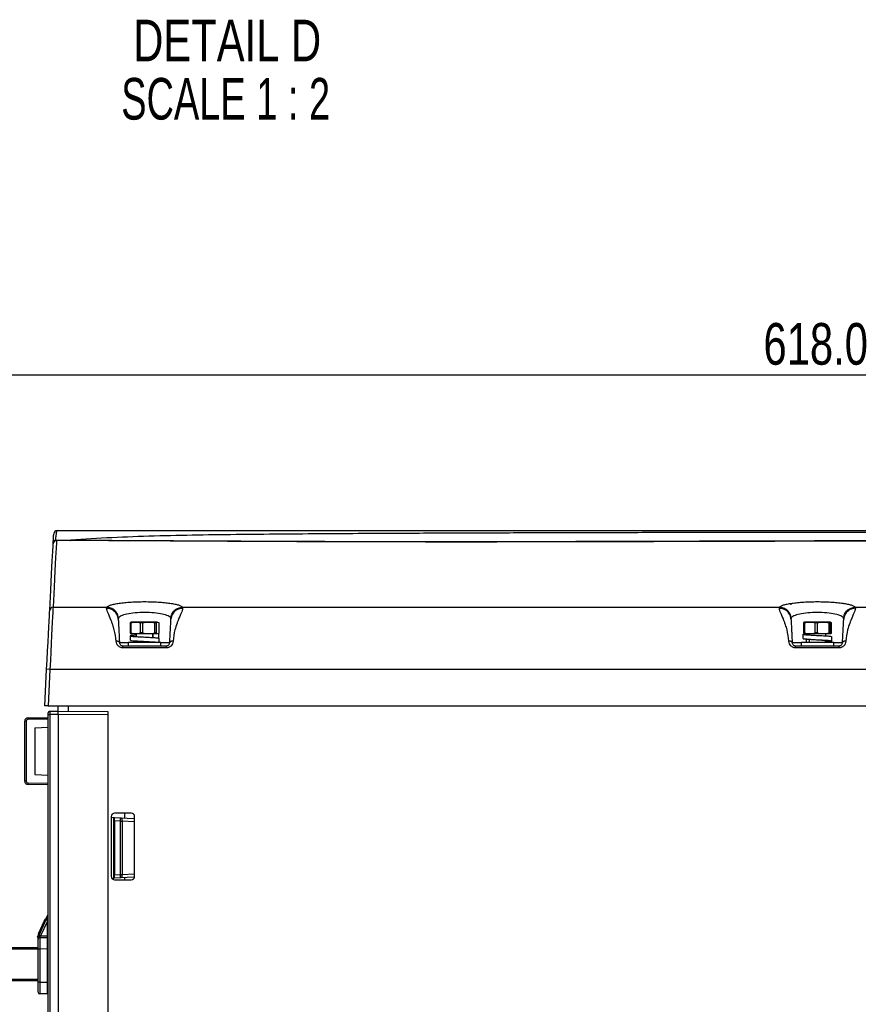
# Paper-space layout 'Sheet1' of a CAD drawing. Header units: millimetres. Extents: x -1 to 420, y -14 to 297.
# Tile 58 of 110: x 215 to 265, y 57 to 116. Entities that reach past the tile are written whole.
import ezdxf

# ---------------------------------------------------------------- set-up
doc = ezdxf.new("R2010")
doc.units = ezdxf.units.MM
doc.header["$PDSIZE"] = -1
doc.styles.add('SLDTEXTSTYLE1', font='TXT', dxfattribs={"width": 0.75})
doc.styles.add('SLDTEXTSTYLE2', font='TXT', dxfattribs={"width": 0.681818})
doc.dimstyles.new('SLDDIMSTYLE1', dxfattribs={"dimtxt": 2.5, "dimasz": 3, "dimexe": 0, "dimexo": 0.0625, "dimtad": 1, "dimdec": 1, "dimlfac": 5, "dimrnd": 1e-09, "dimzin": 4, "dimdsep": 46, "dimtxsty": 'SLDTEXTSTYLE1', "dimblk1": 'CLOSED', "dimblk2": 'CLOSED', "dimsah": 1, "dimcen": 0.09, "dimadec": 0, "dimazin": 1, "dimtfac": 1, "dimtofl": 0, "dimtmove": 0, "dimatfit": 3, "dimldrblk": 'CLOSED', "dimfxl": 1, "dimfrac": 2, "dimtolj": 1, "dimtzin": 12, "dimarcsym": 0})

# ---------------------------------------------------------------- blocks, each defined once
blk = doc.blocks.new('_Closed')
at = {"color": 0, "linetype": 'ByBlock', "lineweight": -2}
for p, q in [((-1, 0.166667), (0, 0)), ((-1, 0.166667), (-1, -0.166667)), ((0, 0), (-1, -0.166667)), ((0, 0), (-1, 0))]:
    blk.add_line(p, q, dxfattribs=at)
blk = doc.blocks.new('_D_16')
at = {"color": 0, "linetype": 'Continuous', "lineweight": -2}
for p, q in [((200.542, 60.15), (200.542, 94.572)), ((321.142, 94.572), (203.542, 94.572)), ((324.142, 60.15), (324.142, 94.572))]:
    blk.add_line(p, q, dxfattribs=at)
at = {"layer": 'Defpoints', "color": 0}
for p in [(200.542, 94.572), (200.542, 60.087), (324.142, 60.087)]:
    blk.add_point(p, dxfattribs=at)
at = {"color": 0, "lineweight": -2, "xscale": 3, "yscale": 3, "zscale": 3, "rotation": 180}
blk.add_blockref('_Closed', (200.542, 94.572), dxfattribs=at)
at = {"color": 0, "lineweight": -2, "xscale": 3, "yscale": 3, "zscale": 3}
blk.add_blockref('_Closed', (324.142, 94.572), dxfattribs=at)
at = {"color": 0, "lineweight": 18, "insert": (262.342, 97.697), "char_height": 2.5, "attachment_point": 2, "style": 'SLDTEXTSTYLE1'}
blk.add_mtext('\\A1;618.0', dxfattribs=at)
blk = doc.blocks.new('SW_NOTE_0_5')
at = {"color": 0, "linetype": 'Continuous', "lineweight": 18, "char_height": 2.5, "attachment_point": 2}
for s, insert, style in [('DETAIL D', (6.797, 3.223), 'SLDTEXTSTYLE1'), ('SCALE 1 : 2', (6.704, -0.277), 'SLDTEXTSTYLE2')]:
    blk.add_mtext(s, dxfattribs=dict(at, insert=insert, style=style))

psp = doc.layouts.new('Sheet1')

# ---------------------------------------------------------------- linework, layer by layer
at = {"color": 7, "linetype": 'Continuous', "lineweight": 25}
for p, q in [((216.683, 84.665), (217.604, 84.664)), ((217.569, 84.635), (216.752, 84.637)), ((220.701, 84.637), (222.012, 84.637)), ((216.542, 80.634), (219.771, 80.634)), ((219.759, 80.566), (219.771, 80.634)), ((224.313, 80.634), (224.325, 80.566)), ((224.313, 80.634), (260.171, 80.634)), ((260.159, 80.566), (260.171, 80.634)), ((264.713, 80.634), (264.725, 80.566)), ((264.713, 80.634), (300.571, 80.634)), ((220.466, 79.98), (220.458, 79.924)), ((223.626, 79.924), (223.618, 79.98)), ((260.866, 79.98), (260.858, 79.924)), ((264.026, 79.924), (264.018, 79.98)), ((221.23, 79.685), (221.182, 79.685)), ((221.182, 79.685), (221.182, 79.09)), ((221.26, 79.737), (221.198, 79.723)), ((221.287, 79.723), (221.198, 79.723)), ((221.23, 79.09), (221.23, 79.685)), ((221.506, 79.737), (221.243, 79.737)), ((221.287, 79.723), (221.506, 79.737)), ((221.506, 79.737), (221.724, 79.723)), ((222.288, 79.737), (221.506, 79.737)), ((222.008, 79.723), (221.724, 79.723)), ((221.781, 79.685), (221.781, 79.09)), ((221.934, 79.685), (221.781, 79.685)), ((221.934, 79.09), (221.934, 79.685)), ((222.008, 79.723), (222.288, 79.737)), ((222.288, 79.737), (222.568, 79.723)), ((222.824, 79.737), (222.288, 79.737)), ((222.762, 79.723), (222.568, 79.723)), ((222.641, 79.685), (222.641, 79.09)), ((222.746, 79.685), (222.641, 79.685)), ((222.746, 79.09), (222.746, 79.685)), ((222.762, 79.723), (222.824, 79.737)), ((222.824, 79.737), (222.886, 79.723)), ((222.902, 79.685), (222.902, 79.09)), ((261.685, 79.685), (261.617, 79.685)), ((261.617, 79.685), (261.617, 79.09)), ((261.644, 79.737), (261.622, 79.723)), ((261.749, 79.723), (261.622, 79.723)), ((261.992, 79.737), (261.643, 79.737)), ((261.685, 79.09), (261.685, 79.685)), ((261.749, 79.723), (261.992, 79.737)), ((261.992, 79.737), (262.235, 79.723)), ((262.79, 79.737), (261.992, 79.737)), ((262.525, 79.723), (262.235, 79.723)), ((262.455, 79.685), (262.299, 79.685)), ((262.299, 79.685), (262.299, 79.09)), ((262.455, 79.09), (262.455, 79.685)), ((262.525, 79.723), (262.79, 79.737)), ((262.79, 79.737), (263.055, 79.723)), ((263.24, 79.737), (262.79, 79.737)), ((263.218, 79.723), (263.055, 79.723)), ((263.124, 79.685), (263.124, 79.09)), ((263.212, 79.685), (263.124, 79.685)), ((263.212, 79.09), (263.212, 79.685)), ((263.218, 79.723), (263.24, 79.737)), ((263.24, 79.737), (263.261, 79.723)), ((263.267, 79.685), (263.267, 79.09)), ((221.172, 78.911), (221.172, 78.651)), ((221.23, 79.09), (221.182, 79.09)), ((221.287, 79.051), (221.198, 79.051)), ((221.198, 79.051), (221.26, 79.037)), ((221.506, 79.037), (221.243, 79.037)), ((221.506, 79.037), (221.287, 79.051)), ((221.724, 79.051), (221.506, 79.037)), ((222.288, 79.037), (221.506, 79.037)), ((221.542, 79.037), (221.542, 78.906)), ((222.008, 79.051), (221.724, 79.051)), ((221.934, 79.09), (221.781, 79.09)), ((222.288, 79.037), (222.008, 79.051)), ((222.568, 79.051), (222.288, 79.037)), ((222.824, 79.037), (222.288, 79.037)), ((222.542, 78.814), (222.542, 79.037)), ((222.546, 78.814), (222.546, 79.037)), ((222.762, 79.051), (222.568, 79.051)), ((222.746, 79.09), (222.641, 79.09)), ((222.824, 79.037), (222.762, 79.051)), ((222.886, 79.051), (222.824, 79.037)), ((222.87, 79.037), (222.87, 78.777)), ((222.909, 78.515), (222.909, 78.775)), ((261.572, 79.01), (261.572, 78.75)), ((261.723, 79.037), (261.601, 79.021)), ((261.685, 79.09), (261.617, 79.09)), ((261.749, 79.051), (261.622, 79.051)), ((261.622, 79.051), (261.644, 79.037)), ((261.992, 79.037), (261.643, 79.037)), ((261.992, 79.037), (261.749, 79.051)), ((261.79, 78.503), (261.79, 78.763)), ((261.942, 79.037), (261.942, 79.001)), ((261.942, 78.708), (261.942, 78.517)), ((262.235, 79.051), (261.992, 79.037)), ((262.79, 79.037), (261.992, 79.037)), ((262.525, 79.051), (262.235, 79.051)), ((262.455, 79.09), (262.299, 79.09)), ((262.79, 79.037), (262.525, 79.051)), ((263.055, 79.051), (262.79, 79.037)), ((263.24, 79.037), (262.79, 79.037)), ((262.942, 78.913), (262.942, 79.037)), ((263.218, 79.051), (263.055, 79.051)), ((263.212, 79.09), (263.124, 79.09)), ((263.24, 79.037), (263.218, 79.051)), ((263.261, 79.051), (263.24, 79.037)), ((263.312, 78.61), (263.312, 78.87)), ((220.732, 78.317), (223.352, 78.317)), ((223.352, 78.192), (220.732, 78.192)), ((221.062, 78.517), (221.062, 78.317)), ((222.343, 78.517), (221.062, 78.517)), ((221.542, 78.609), (221.542, 78.517)), ((223.022, 78.517), (222.343, 78.517)), ((223.022, 78.317), (223.022, 78.517)), ((261.132, 78.317), (263.752, 78.317)), ((263.752, 78.192), (261.132, 78.192)), ((261.462, 78.517), (261.462, 78.317)), ((263.422, 78.517), (261.462, 78.517)), ((262.942, 78.517), (262.942, 78.619)), ((263.422, 78.317), (263.422, 78.517)), ((216.042, 74.717), (216.156, 76.898)), ((216.356, 76.898), (216.242, 74.717)), ((308.528, 76.898), (216.356, 76.898)), ((216.242, 74.717), (216.042, 74.717)), ((216.242, 74.717), (308.642, 74.717)), ((216.842, 74.387), (216.842, 74.717)), ((217.442, 74.717), (217.442, 74.382)), ((215.04, 73.989), (216.242, 73.999)), ((216.242, 74.183), (216.242, 74.283)), ((216.242, 74.183), (216.341, 74.183)), ((216.242, 25.219), (216.242, 74.183)), ((216.341, 74.383), (216.842, 74.387)), ((216.842, 74.187), (216.341, 74.183)), ((216.341, 74.183), (216.341, 25.214)), ((216.842, 74.387), (216.842, 74.387)), ((216.842, 74.387), (219.842, 74.361)), ((219.842, 74.161), (216.842, 74.187)), ((216.842, 74.187), (216.842, 74.187)), ((216.842, 74.187), (216.842, 25.187)), ((219.842, 74.361), (219.842, 74.161)), ((219.842, 74.161), (219.842, 25.213)), ((214.937, 73.789), (214.842, 73.789)), ((214.842, 70.186), (214.842, 73.789)), ((214.937, 73.789), (214.937, 70.186)), ((216.242, 73.9), (215.036, 73.889)), ((215.442, 73.387), (216.242, 73.429)), ((215.442, 73.387), (215.442, 70.587)), ((215.442, 70.587), (216.242, 70.545)), ((214.937, 70.186), (214.842, 70.186)), ((215.036, 70.086), (216.242, 70.075)), ((216.242, 69.975), (215.04, 69.986)), ((220.042, 68.067), (220.042, 64.467)), ((220.042, 68.02), (220.202, 68.011)), ((220.202, 64.363), (220.202, 68.011)), ((221.242, 68.267), (220.242, 68.267)), ((220.242, 68.009), (220.598, 67.99)), ((220.242, 67.809), (220.242, 68.009)), ((220.842, 68.267), (220.842, 67.978)), ((221.442, 64.467), (221.442, 68.067)), ((220.589, 67.791), (220.242, 67.809)), ((220.242, 67.809), (220.242, 64.566)), ((220.589, 64.584), (220.589, 67.791)), ((220.589, 67.791), (220.688, 67.791)), ((220.598, 67.99), (221.386, 67.949)), ((220.688, 67.791), (220.688, 64.584)), ((221.442, 67.946), (221.386, 67.949)), ((220.242, 64.566), (220.589, 64.584)), ((220.242, 64.365), (220.242, 64.566)), ((220.589, 64.584), (220.688, 64.584)), ((220.075, 64.357), (220.202, 64.363)), ((220.598, 64.384), (220.242, 64.365)), ((220.242, 64.267), (221.242, 64.267)), ((221.386, 64.425), (220.598, 64.384)), ((220.842, 64.397), (220.842, 64.267)), ((221.386, 64.425), (221.438, 64.428)), ((215.606, 60.819), (216.242, 62.203)), ((215.708, 60.945), (216.238, 62.099)), ((216.202, 61.784), (215.798, 60.903)), ((215.954, 61.673), (215.998, 61.673)), ((216.059, 61.9), (216.103, 61.901)), ((216.059, 61.9), (216.103, 61.901)), ((216.202, 60.907), (216.202, 61.784)), ((216.242, 61.784), (216.202, 61.784)), ((215.643, 60.996), (215.687, 60.995)), ((215.643, 60.996), (215.687, 60.995)), ((215.77, 61.273), (215.814, 61.273)), ((215.798, 60.903), (216.202, 60.907)), ((215.872, 61.494), (215.916, 61.494)), ((216.242, 60.907), (216.202, 60.907)), ((215.606, 60.819), (215.642, 60.802)), ((215.642, 60.703), (215.642, 60.802)), ((215.642, 60.103), (215.642, 60.703)), ((215.741, 60.803), (216.202, 60.807)), ((202.542, 60.187), (215.642, 60.187)), ((215.642, 58.112), (215.642, 60.103)), ((215.741, 60.103), (215.642, 60.103)), ((216.202, 60.107), (215.741, 60.103)), ((215.741, 60.103), (215.741, 58.112)), ((216.242, 60.107), (216.202, 60.107)), ((216.202, 58.108), (216.202, 60.107)), ((215.642, 58.187), (202.542, 58.187)), ((215.741, 58.112), (215.642, 58.112)), ((215.642, 57.512), (215.642, 58.112)), ((215.741, 58.112), (216.202, 58.108)), ((216.242, 58.108), (216.202, 58.108)), ((216.202, 57.408), (215.741, 57.412))]:
    psp.add_line(p, q, dxfattribs=at)
at = {"color": 8, "linetype": 'Continuous', "lineweight": 25}
for p, q in [((217.604, 84.664), (219.356, 84.654)), ((220.532, 78.507), (221.062, 78.507)), ((223.022, 78.507), (223.552, 78.507)), ((260.932, 78.507), (261.462, 78.507)), ((263.422, 78.507), (263.952, 78.507)), ((221.442, 67.751), (220.688, 67.791)), ((220.688, 64.584), (221.442, 64.623)), ((215.642, 60.087), (202.542, 60.087)), ((202.542, 58.287), (215.642, 58.287))]:
    psp.add_line(p, q, dxfattribs=at)
at = {"color": 7, "linetype": 'Continuous', "lineweight": 25, "flags": 128}
for points in [[(216.752, 84.637), (216.745, 84.511), (216.727, 84.169), (216.698, 83.609), (216.657, 82.833), (216.605, 81.841), (216.542, 80.634)], [(216.342, 80.447), (216.405, 81.654), (216.457, 82.645), (216.498, 83.421), (216.527, 83.98), (216.545, 84.322), (216.552, 84.447)], [(216.156, 76.898), (216.186, 77.464), (216.215, 78.013), (216.242, 78.532), (216.267, 79.01), (216.289, 79.436), (216.308, 79.8), (216.324, 80.094), (216.335, 80.311), (216.342, 80.447)], [(216.542, 80.634), (216.536, 80.509), (216.526, 80.314), (216.513, 80.053), (216.497, 79.731), (216.478, 79.353), (216.457, 78.926), (216.434, 78.458), (216.409, 77.958), (216.383, 77.435), (216.356, 76.898)], [(260.865, 80.773), (260.865, 80.817), (260.865, 80.851), (260.865, 80.871), (260.865, 80.878)], [(220.202, 68.011), (220.21, 68.011), (220.217, 68.01), (220.224, 68.01), (220.23, 68.01), (220.235, 68.009), (220.239, 68.009), (220.241, 68.009), (220.242, 68.009)], [(220.598, 67.99), (220.617, 67.986), (220.635, 67.974), (220.651, 67.955), (220.665, 67.93), (220.676, 67.9), (220.683, 67.866), (220.687, 67.829), (220.688, 67.791)], [(220.688, 64.584), (220.687, 64.546), (220.683, 64.509), (220.676, 64.474), (220.665, 64.444), (220.651, 64.42), (220.635, 64.401), (220.617, 64.389), (220.598, 64.384)], [(220.242, 64.365), (220.241, 64.365), (220.239, 64.365), (220.235, 64.365), (220.23, 64.365), (220.224, 64.365), (220.217, 64.364), (220.21, 64.364), (220.202, 64.363)], [(215.645, 60.809), (215.659, 60.839), (215.674, 60.872), (215.691, 60.908), (215.708, 60.945)]]:
    psp.add_lwpolyline(points, dxfattribs=at)
at = {"color": 7, "linetype": 'Continuous', "lineweight": 25}
for centre, radius, start, end in [((216.783, 85.037), 0.2, 90, 177), ((216.752, 84.437), 0.2, 90.00072, 176.9995), ((216.712, 84.511), 0.157, 100.68896, 172.03289), ((217.563, 84.679), 0.0439, 278.6516, 340.35318), ((216.54, 80.435), 0.198, 89.54055, 176.63168), ((216.256, 75.94), 0.963, 84.0461, 95.9539), ((215.042, 73.789), 0.2, 90.5, 180), ((215.517, 73.918), 0.482, 171.5428, 183.46387), ((216.342, 74.283), 0.1, 90.5, 180), ((215.037, 73.789), 0.1, 90.5, 180), ((215.042, 70.186), 0.2, 180, 269.5), ((215.037, 70.186), 0.1, 180, 269.5), ((215.517, 70.056), 0.482, 176.53597, 188.45729), ((220.242, 68.067), 0.2, 90, 180), ((221.242, 68.067), 0.2, 0, 90), ((214.855, 68.141), 5.745, 356.50214, 358.49619), ((220.242, 64.467), 0.2, 180, 270), ((214.855, 64.233), 5.745, 1.50381, 3.49786), ((221.242, 64.467), 0.2, 270, 0), ((218.594, 67.046), 6.749, 244.68131, 245.52354), ((215.742, 60.703), 0.1, 90.5, 180), ((216.202, 60.847), 0.04, 270.5, 0), ((215.742, 57.512), 0.1, 180, 269.5), ((216.202, 57.368), 0.04, 0, 89.5)]:
    psp.add_arc(centre, radius, start, end, dxfattribs=at)
at = {"color": 8, "linetype": 'Continuous', "lineweight": 25}
for centre, start, end in [((221.373, 67.872), 28.39893, 80.49071), ((221.373, 64.502), 279.5132, 331.58357)]:
    psp.add_arc(centre, 0.0781, start, end, dxfattribs=at)
at = {"color": 7, "linetype": 'Continuous', "lineweight": 25}
for centre, major_axis, ratio, start_param, end_param in [((216.342, 74.183), (-0.001, 0.2), 0.004363, 0.000019, 1.570739), ((216.202, 61.781), (0.036, 0.318), 0.000142, 4.72075, 6.283617), ((216.202, 60.907), (0, 0.1), 0.00349, 3.141611, 4.712331), ((215.799, 60.903), (0.093, 0.101), 0.00463, 1.575227, 2.235983), ((215.742, 60.903), (0.001, 0.1), 0.008724, 2.23178, 3.141745), ((215.742, 60.103), (-0.001, 0.7), 0.001247, 0.000009, 1.570729), ((216.202, 60.107), (0, 0.7), 0.000499, 4.71247, 6.28319), ((215.742, 58.112), (0.001, 0.7), 0.001247, 1.570863, 3.141583), ((216.202, 58.108), (0, 0.7), 0.000499, 3.141588, 4.712308)]:
    psp.add_ellipse(centre, major_axis=major_axis, ratio=ratio, start_param=start_param, end_param=end_param, dxfattribs=at)
for points, knots in [([(216.783, 85.237), (216.776, 85.231), (216.763, 85.219), (216.739, 85.116), (216.713, 84.946), (216.693, 84.763), (216.683, 84.665)], [0, 0, 0, 0, 0.236555, 0.47929, 0.721822, 1, 1, 1, 1]), ([(216.783, 85.237), (217.224, 85.237), (218.42, 85.237), (220.466, 85.237), (222.93, 85.237), (225.471, 85.237), (228.063, 85.237), (230.677, 85.237), (233.302, 85.237), (235.928, 85.237), (238.925, 85.237), (242.286, 85.237), (246, 85.237), (249.886, 85.237), (253.941, 85.237), (258.951, 85.237), (264.73, 85.237), (270.201, 85.237), (274.588, 85.237), (277.877, 85.237), (281.177, 85.237), (284.491, 85.237), (287.818, 85.237), (291.15, 85.237), (294.463, 85.237), (297.743, 85.237), (299.881, 85.237), (300.948, 85.237)], [0, 0, 0, 0, 0.0181844, 0.0492811, 0.0804962, 0.1117804, 0.1430495, 0.1741918, 0.2048489, 0.2355321, 0.2661989, 0.3095315, 0.352901, 0.3962582, 0.4461801, 0.4961067, 0.573894, 0.651674, 0.6902418, 0.7288301, 0.7674001, 0.8059431, 0.8446974, 0.883574, 0.9224649, 0.9612895, 1, 1, 1, 1]), ([(216.556, 84.533), (216.561, 84.614), (216.569, 84.779), (216.58, 84.991), (216.582, 85.026), (216.583, 85.048)], [0, 0, 0, 0, 0.254546, 0.519561, 1, 1, 1, 1]), ([(216.683, 84.665), (216.685, 84.663), (216.696, 84.652), (216.719, 84.64), (216.74, 84.638), (216.752, 84.637)], [0, 0, 0, 0, 0.10095, 0.540892, 1, 1, 1, 1]), ([(306.465, 84.599), (305.938, 84.602), (304.884, 84.609), (303.264, 84.617), (301.618, 84.623), (299.764, 84.628), (297.701, 84.631), (295.429, 84.634), (292.733, 84.635), (289.612, 84.636), (285.862, 84.636), (281.904, 84.636), (277.741, 84.634), (273.588, 84.63), (268.087, 84.623), (262.622, 84.611), (257.16, 84.595), (253.571, 84.584), (250.493, 84.575), (247.928, 84.569), (245.352, 84.564), (242.615, 84.56), (239.72, 84.559), (236.672, 84.561), (233.599, 84.567), (230.516, 84.578), (227.439, 84.591), (224.828, 84.604), (222.67, 84.616), (220.936, 84.624), (219.23, 84.631), (218.123, 84.634), (217.569, 84.635)], [0, 0, 0, 0, 0.0190121, 0.038024, 0.0571664, 0.076309, 0.1017237, 0.1271565, 0.1525748, 0.1914936, 0.2304194, 0.2763365, 0.3222636, 0.3685184, 0.4147782, 0.506452, 0.5522908, 0.5981267, 0.6265354, 0.6549432, 0.683429, 0.7119133, 0.7454576, 0.7790199, 0.8125502, 0.8472596, 0.8820098, 0.9167088, 0.9374463, 0.9581837, 0.9790921, 1, 1, 1, 1]), ([(300.632, 84.918), (299.999, 84.935), (298.734, 84.968), (296.447, 85.009), (293.769, 85.045), (290.695, 85.072), (287.601, 85.09), (284.438, 85.102), (281.215, 85.112), (277.937, 85.119), (274.67, 85.123), (270.3, 85.126), (264.841, 85.126), (259.063, 85.121), (254.048, 85.114), (249.974, 85.106), (246.061, 85.096), (242.314, 85.084), (238.915, 85.071), (235.876, 85.057), (233.202, 85.041), (230.529, 85.019), (227.866, 84.995), (225.219, 84.963), (222.616, 84.906), (220.064, 84.818), (218.423, 84.715), (217.604, 84.664)], [0, 0, 0, 0, 0.0237284, 0.0474568, 0.0840997, 0.1208221, 0.1575719, 0.1942522, 0.2331839, 0.2721463, 0.3111292, 0.3500889, 0.4291391, 0.5081986, 0.5591873, 0.6101713, 0.6547022, 0.6992452, 0.7437526, 0.7754838, 0.8072309, 0.8389543, 0.8711102, 0.9033622, 0.9356349, 0.9678637, 1, 1, 1, 1]), ([(219.356, 84.654), (219.511, 84.653), (220.404, 84.648), (222.102, 84.637), (224.62, 84.621), (227.393, 84.605), (230.41, 84.591), (233.476, 84.579), (236.57, 84.572), (239.671, 84.567), (242.885, 84.568), (246.206, 84.572), (249.632, 84.58), (253.741, 84.591), (258.522, 84.605), (263.978, 84.619), (268.989, 84.63), (273.57, 84.636), (277.72, 84.64), (281.889, 84.642), (285.612, 84.643), (288.876, 84.644), (291.678, 84.644), (294.469, 84.644), (297.235, 84.644), (299.809, 84.642), (302.181, 84.639), (303.88, 84.637), (304.821, 84.634), (305.051, 84.633)], [0, 0, 0, 0, 0.006052, 0.034924, 0.063769, 0.099095, 0.134545, 0.170105, 0.205717, 0.241287, 0.276694, 0.316143, 0.355614, 0.395079, 0.458678, 0.522291, 0.585903, 0.633897, 0.681926, 0.729913, 0.77785, 0.809924, 0.842075, 0.874231, 0.906341, 0.93838, 0.964886, 0.99141, 1, 1, 1, 1]), ([(216.552, 84.447), (216.552, 84.45), (216.552, 84.457), (216.554, 84.496), (216.556, 84.527), (216.556, 84.533)], [0, 0, 0, 0, 0.435511, 0.886463, 1, 1, 1, 1]), ([(220.332, 78.591), (220.304, 78.827), (220.26, 79.182), (220.152, 79.513), (220.086, 79.699), (219.985, 79.962), (219.822, 80.311), (219.78, 80.481), (219.759, 80.566)], [0, 0, 0, 0, 0.247458, 0.372946, 0.417756, 0.499175, 0.751009, 1, 1, 1, 1]), ([(220.458, 79.924), (220.444, 80.007), (220.416, 80.177), (220.252, 80.393), (220.021, 80.54), (219.844, 80.558), (219.759, 80.566)], [0, 0, 0, 0, 0.240752, 0.500001, 0.759247, 1, 1, 1, 1]), ([(219.771, 80.634), (219.794, 80.657), (219.839, 80.703), (220.001, 80.767), (220.225, 80.825), (220.51, 80.875), (220.846, 80.915), (221.221, 80.945), (221.624, 80.963), (222.04, 80.969), (222.457, 80.963), (222.86, 80.945), (223.236, 80.915), (223.572, 80.875), (223.857, 80.826), (224.082, 80.768), (224.245, 80.703), (224.29, 80.657), (224.313, 80.634)], [0, 0, 0, 0, 0.063608, 0.126727, 0.18935, 0.251899, 0.313893, 0.376101, 0.437818, 0.499851, 0.561624, 0.623595, 0.685713, 0.74778, 0.810384, 0.872916, 0.936255, 1, 1, 1, 1]), ([(220.466, 79.98), (220.451, 80.063), (220.42, 80.234), (220.257, 80.452), (220.029, 80.602), (219.855, 80.624), (219.771, 80.634)], [0, 0, 0, 0, 0.241, 0.5, 0.759, 1, 1, 1, 1]), ([(223.618, 79.98), (223.633, 80.063), (223.664, 80.234), (223.827, 80.452), (224.055, 80.602), (224.229, 80.624), (224.313, 80.634)], [0, 0, 0, 0, 0.241001, 0.500001, 0.759, 1, 1, 1, 1]), ([(224.325, 80.566), (224.24, 80.558), (224.062, 80.54), (223.832, 80.393), (223.668, 80.177), (223.64, 80.007), (223.626, 79.924)], [0, 0, 0, 0, 0.240753, 0.499999, 0.759247, 1, 1, 1, 1]), ([(224.325, 80.566), (224.304, 80.481), (224.262, 80.311), (224.099, 79.962), (223.965, 79.612), (223.829, 79.224), (223.78, 78.827), (223.752, 78.591)], [0, 0, 0, 0, 0.249011, 0.500867, 0.582292, 0.752522, 1, 1, 1, 1]), ([(260.732, 78.591), (260.704, 78.827), (260.66, 79.182), (260.552, 79.513), (260.486, 79.699), (260.385, 79.962), (260.222, 80.311), (260.18, 80.481), (260.159, 80.566)], [0, 0, 0, 0, 0.247458, 0.372946, 0.417756, 0.499175, 0.751009, 1, 1, 1, 1]), ([(260.858, 79.924), (260.844, 80.007), (260.816, 80.177), (260.652, 80.393), (260.421, 80.54), (260.244, 80.558), (260.159, 80.566)], [0, 0, 0, 0, 0.240753, 0.500001, 0.759247, 1, 1, 1, 1]), ([(260.171, 80.634), (260.194, 80.657), (260.239, 80.703), (260.401, 80.767), (260.625, 80.825), (260.91, 80.875), (261.246, 80.915), (261.621, 80.945), (262.024, 80.963), (262.44, 80.969), (262.857, 80.963), (263.26, 80.945), (263.636, 80.915), (263.972, 80.875), (264.257, 80.826), (264.482, 80.768), (264.645, 80.703), (264.69, 80.657), (264.713, 80.634)], [0, 0, 0, 0, 0.063608, 0.126727, 0.18935, 0.251898, 0.313893, 0.376102, 0.437819, 0.499852, 0.561624, 0.623595, 0.685713, 0.74778, 0.810384, 0.872916, 0.936255, 1, 1, 1, 1]), ([(260.866, 79.98), (260.851, 80.063), (260.82, 80.234), (260.657, 80.452), (260.429, 80.602), (260.255, 80.624), (260.171, 80.634)], [0, 0, 0, 0, 0.241, 0.5, 0.758999, 1, 1, 1, 1]), ([(264.018, 79.98), (264.033, 80.063), (264.064, 80.234), (264.227, 80.452), (264.455, 80.602), (264.629, 80.624), (264.713, 80.634)], [0, 0, 0, 0, 0.241, 0.5, 0.758999, 1, 1, 1, 1]), ([(264.725, 80.566), (264.64, 80.558), (264.462, 80.54), (264.232, 80.393), (264.068, 80.177), (264.04, 80.007), (264.026, 79.924)], [0, 0, 0, 0, 0.240753, 0.5, 0.759248, 1, 1, 1, 1]), ([(264.725, 80.566), (264.704, 80.481), (264.662, 80.311), (264.499, 79.962), (264.365, 79.612), (264.229, 79.224), (264.18, 78.827), (264.152, 78.591)], [0, 0, 0, 0, 0.249011, 0.500867, 0.582292, 0.752522, 1, 1, 1, 1]), ([(220.458, 79.924), (220.46, 79.887), (220.464, 79.813), (220.47, 79.689), (220.478, 79.531), (220.489, 79.336), (220.5, 79.111), (220.514, 78.841), (220.526, 78.618), (220.532, 78.507)], [0, 0, 0, 0, 0.158442, 0.316592, 0.47985, 0.612787, 0.737807, 0.868803, 1, 1, 1, 1]), ([(223.618, 79.98), (223.577, 80.026), (223.496, 80.116), (223.124, 80.225), (222.623, 80.296), (222.041, 80.321), (221.459, 80.296), (220.959, 80.225), (220.588, 80.116), (220.506, 80.026), (220.466, 79.98)], [0, 0, 0, 0, 0.127594, 0.252925, 0.376896, 0.500146, 0.623404, 0.747393, 0.872761, 1, 1, 1, 1]), ([(223.552, 78.507), (223.558, 78.618), (223.569, 78.841), (223.583, 79.11), (223.595, 79.336), (223.606, 79.531), (223.614, 79.689), (223.62, 79.812), (223.624, 79.887), (223.626, 79.924)], [0, 0, 0, 0, 0.1311968, 0.2621933, 0.3871763, 0.5201504, 0.6833778, 0.8399205, 1, 1, 1, 1]), ([(260.858, 79.924), (260.86, 79.887), (260.864, 79.813), (260.87, 79.689), (260.878, 79.531), (260.889, 79.336), (260.9, 79.111), (260.914, 78.841), (260.926, 78.618), (260.932, 78.507)], [0, 0, 0, 0, 0.158442, 0.316592, 0.47985, 0.612787, 0.737807, 0.868803, 1, 1, 1, 1]), ([(264.018, 79.98), (263.977, 80.026), (263.896, 80.116), (263.524, 80.225), (263.023, 80.296), (262.441, 80.321), (261.859, 80.296), (261.359, 80.225), (260.988, 80.116), (260.906, 80.026), (260.866, 79.98)], [0, 0, 0, 0, 0.127594, 0.252925, 0.376896, 0.500147, 0.623405, 0.747394, 0.872761, 1, 1, 1, 1]), ([(263.952, 78.507), (263.958, 78.618), (263.969, 78.841), (263.983, 79.11), (263.995, 79.336), (264.006, 79.531), (264.014, 79.689), (264.02, 79.812), (264.024, 79.887), (264.026, 79.924)], [0, 0, 0, 0, 0.1311968, 0.2621933, 0.3871764, 0.5201504, 0.6833778, 0.8399205, 1, 1, 1, 1]), ([(221.198, 79.723), (221.195, 79.721), (221.191, 79.719), (221.186, 79.709), (221.184, 79.702), (221.182, 79.693), (221.182, 79.688), (221.182, 79.685), (221.182, 79.685)], [0, 0, 0, 0, 0.4703213, 0.6315117, 0.8342548, 0.9120361, 0.9905191, 1, 1, 1, 1]), ([(221.23, 79.685), (221.23, 79.686), (221.23, 79.69), (221.233, 79.696), (221.239, 79.705), (221.257, 79.718), (221.274, 79.722), (221.287, 79.723), (221.287, 79.723)], [0, 0, 0, 0, 0.05321, 0.117705, 0.227214, 0.430301, 0.997356, 1, 1, 1, 1]), ([(221.724, 79.723), (221.735, 79.721), (221.749, 79.719), (221.767, 79.709), (221.775, 79.702), (221.78, 79.693), (221.781, 79.688), (221.781, 79.685), (221.781, 79.685)], [0, 0, 0, 0, 0.470321, 0.631508, 0.834247, 0.912022, 0.99052, 1, 1, 1, 1]), ([(221.934, 79.685), (221.935, 79.686), (221.935, 79.691), (221.939, 79.698), (221.948, 79.707), (221.972, 79.718), (221.993, 79.721), (222.008, 79.723)], [0, 0, 0, 0, 0.0578953, 0.1362734, 0.2581762, 0.4950722, 1, 1, 1, 1]), ([(222.568, 79.723), (222.569, 79.723), (222.583, 79.722), (222.602, 79.718), (222.623, 79.709), (222.633, 79.702), (222.639, 79.694), (222.641, 79.688), (222.641, 79.685), (222.641, 79.685)], [0, 0, 0, 0, 0.052033, 0.488755, 0.651288, 0.814803, 0.895884, 0.977783, 1, 1, 1, 1]), ([(222.746, 79.685), (222.746, 79.686), (222.746, 79.689), (222.747, 79.694), (222.748, 79.702), (222.752, 79.713), (222.757, 79.72), (222.761, 79.722), (222.762, 79.723)], [0, 0, 0, 0, 0.0354683, 0.0982692, 0.1957119, 0.3674371, 0.7405154, 1, 1, 1, 1]), ([(222.886, 79.723), (222.889, 79.721), (222.893, 79.719), (222.898, 79.709), (222.9, 79.702), (222.902, 79.693), (222.902, 79.688), (222.902, 79.685), (222.902, 79.685)], [0, 0, 0, 0, 0.470306, 0.631494, 0.834247, 0.912026, 0.99052, 1, 1, 1, 1]), ([(261.622, 79.723), (261.621, 79.721), (261.62, 79.719), (261.618, 79.709), (261.617, 79.702), (261.617, 79.693), (261.617, 79.688), (261.617, 79.685), (261.617, 79.685)], [0, 0, 0, 0, 0.470297, 0.631492, 0.834251, 0.912026, 0.990519, 1, 1, 1, 1]), ([(261.685, 79.685), (261.685, 79.687), (261.685, 79.691), (261.689, 79.699), (261.698, 79.708), (261.719, 79.719), (261.737, 79.721), (261.749, 79.723)], [0, 0, 0, 0, 0.0653967, 0.1471839, 0.2772344, 0.5361888, 1, 1, 1, 1]), ([(262.235, 79.723), (262.241, 79.722), (262.258, 79.72), (262.278, 79.713), (262.292, 79.702), (262.297, 79.694), (262.299, 79.689), (262.299, 79.686), (262.299, 79.685)], [0, 0, 0, 0, 0.246954, 0.653626, 0.816134, 0.898581, 0.968253, 1, 1, 1, 1]), ([(262.455, 79.685), (262.455, 79.686), (262.455, 79.689), (262.457, 79.694), (262.463, 79.702), (262.479, 79.713), (262.5, 79.72), (262.518, 79.722), (262.525, 79.723)], [0, 0, 0, 0, 0.035469, 0.098258, 0.195705, 0.367418, 0.740507, 1, 1, 1, 1]), ([(263.055, 79.723), (263.068, 79.721), (263.085, 79.719), (263.106, 79.709), (263.117, 79.702), (263.123, 79.693), (263.124, 79.688), (263.124, 79.685), (263.124, 79.685)], [0, 0, 0, 0, 0.470315, 0.6315, 0.834248, 0.912028, 0.990519, 1, 1, 1, 1]), ([(263.212, 79.685), (263.212, 79.686), (263.212, 79.69), (263.213, 79.696), (263.213, 79.705), (263.215, 79.718), (263.217, 79.722), (263.218, 79.723), (263.218, 79.723)], [0, 0, 0, 0, 0.0532089, 0.1177034, 0.2272173, 0.4302937, 0.9973293, 1, 1, 1, 1]), ([(263.261, 79.723), (263.263, 79.721), (263.264, 79.719), (263.266, 79.709), (263.267, 79.702), (263.267, 79.693), (263.267, 79.688), (263.267, 79.685), (263.267, 79.685)], [0, 0, 0, 0, 0.4703211, 0.6315136, 0.834243, 0.9120358, 0.9905192, 1, 1, 1, 1]), ([(221.542, 78.954), (221.53, 78.953), (221.417, 78.947), (221.272, 78.934), (221.157, 78.917), (221.178, 78.9), (221.323, 78.883), (221.574, 78.865), (221.893, 78.849), (222.233, 78.831), (222.549, 78.815), (222.779, 78.797), (222.901, 78.784), (222.896, 78.777), (222.895, 78.775)], [0, 0, 0, 0, 0.011887, 0.108255, 0.203819, 0.300299, 0.395753, 0.492331, 0.587688, 0.684353, 0.779627, 0.876366, 0.971569, 1, 1, 1, 1]), ([(221.182, 79.09), (221.182, 79.088), (221.182, 79.083), (221.183, 79.076), (221.185, 79.066), (221.19, 79.056), (221.195, 79.053), (221.198, 79.051)], [0, 0, 0, 0, 0.066343, 0.148533, 0.279648, 0.541402, 1, 1, 1, 1]), ([(221.187, 78.651), (221.186, 78.647), (221.185, 78.638), (221.327, 78.623), (221.573, 78.605), (221.894, 78.589), (222.233, 78.571), (222.549, 78.555), (222.778, 78.537), (222.897, 78.525), (222.895, 78.518), (222.895, 78.517)], [0, 0, 0, 0, 0.082712, 0.209998, 0.338784, 0.465942, 0.594844, 0.721889, 0.85089, 0.977841, 1, 1, 1, 1]), ([(221.287, 79.051), (221.284, 79.052), (221.275, 79.053), (221.259, 79.057), (221.246, 79.064), (221.236, 79.073), (221.232, 79.08), (221.23, 79.086), (221.23, 79.089), (221.23, 79.09)], [0, 0, 0, 0, 0.152898, 0.398664, 0.687972, 0.793877, 0.900586, 0.967724, 1, 1, 1, 1]), ([(221.781, 79.09), (221.781, 79.088), (221.781, 79.083), (221.777, 79.076), (221.769, 79.066), (221.751, 79.056), (221.734, 79.053), (221.724, 79.051)], [0, 0, 0, 0, 0.0663447, 0.148512, 0.2796637, 0.5414244, 1, 1, 1, 1]), ([(222.008, 79.051), (222.001, 79.052), (221.982, 79.055), (221.958, 79.061), (221.942, 79.073), (221.937, 79.08), (221.935, 79.086), (221.934, 79.089), (221.934, 79.09)], [0, 0, 0, 0, 0.24697, 0.6536182, 0.8161339, 0.8985494, 0.9682216, 1, 1, 1, 1]), ([(222.641, 79.09), (222.641, 79.088), (222.641, 79.083), (222.636, 79.076), (222.626, 79.066), (222.602, 79.056), (222.581, 79.053), (222.568, 79.051)], [0, 0, 0, 0, 0.065397, 0.147181, 0.277253, 0.536202, 1, 1, 1, 1]), ([(222.762, 79.051), (222.762, 79.052), (222.759, 79.053), (222.755, 79.057), (222.751, 79.064), (222.748, 79.073), (222.747, 79.08), (222.746, 79.086), (222.746, 79.089), (222.746, 79.09)], [0, 0, 0, 0, 0.152888, 0.3979954, 0.6871447, 0.791437, 0.8964815, 0.9642238, 1, 1, 1, 1]), ([(222.902, 79.09), (222.902, 79.088), (222.902, 79.083), (222.901, 79.076), (222.898, 79.066), (222.893, 79.056), (222.889, 79.053), (222.886, 79.051)], [0, 0, 0, 0, 0.066344, 0.148516, 0.279638, 0.541426, 1, 1, 1, 1]), ([(261.588, 79.011), (261.584, 79.008), (261.573, 79), (261.69, 78.986), (261.916, 78.969), (262.227, 78.952), (262.566, 78.934), (262.89, 78.917), (263.143, 78.9), (263.295, 78.885), (263.298, 78.875), (263.299, 78.87)], [0, 0, 0, 0, 0.054052, 0.176327, 0.299147, 0.421251, 0.544227, 0.666176, 0.789294, 0.911104, 1, 1, 1, 1]), ([(261.588, 78.751), (261.584, 78.748), (261.573, 78.74), (261.69, 78.726), (261.916, 78.709), (262.227, 78.692), (262.566, 78.674), (262.889, 78.657), (263.146, 78.64), (263.3, 78.623), (263.329, 78.605), (263.224, 78.589), (263.079, 78.576), (262.961, 78.569), (262.942, 78.568)], [0, 0, 0, 0, 0.041722, 0.135586, 0.229869, 0.323601, 0.418004, 0.511618, 0.606129, 0.699637, 0.794245, 0.887657, 0.98235, 1, 1, 1, 1]), ([(261.617, 79.09), (261.617, 79.088), (261.617, 79.083), (261.617, 79.076), (261.618, 79.066), (261.62, 79.056), (261.621, 79.053), (261.622, 79.051)], [0, 0, 0, 0, 0.06635, 0.148528, 0.279653, 0.541407, 1, 1, 1, 1]), ([(261.749, 79.051), (261.747, 79.051), (261.735, 79.053), (261.719, 79.057), (261.701, 79.066), (261.692, 79.073), (261.687, 79.081), (261.685, 79.086), (261.685, 79.089), (261.685, 79.09)], [0, 0, 0, 0, 0.0520452, 0.4887472, 0.6512794, 0.8147727, 0.8958605, 0.9777525, 1, 1, 1, 1]), ([(262.299, 79.09), (262.299, 79.088), (262.298, 79.084), (262.295, 79.077), (262.287, 79.068), (262.267, 79.056), (262.248, 79.053), (262.235, 79.051)], [0, 0, 0, 0, 0.0579277, 0.1362981, 0.2581952, 0.4950816, 1, 1, 1, 1]), ([(262.444, 78.68), (262.468, 78.678), (262.56, 78.671), (262.715, 78.657), (262.869, 78.64), (262.961, 78.625), (262.963, 78.615), (262.964, 78.611)], [0, 0, 0, 0, 0.088336, 0.332361, 0.578746, 0.822494, 1, 1, 1, 1]), ([(262.525, 79.051), (262.521, 79.052), (262.51, 79.053), (262.491, 79.057), (262.474, 79.064), (262.463, 79.073), (262.458, 79.08), (262.455, 79.086), (262.455, 79.089), (262.455, 79.09)], [0, 0, 0, 0, 0.152887, 0.398001, 0.687151, 0.791453, 0.89648, 0.964223, 1, 1, 1, 1]), ([(263.124, 79.09), (263.124, 79.088), (263.123, 79.083), (263.119, 79.076), (263.109, 79.066), (263.087, 79.056), (263.067, 79.053), (263.055, 79.051)], [0, 0, 0, 0, 0.066345, 0.148518, 0.279653, 0.541429, 1, 1, 1, 1]), ([(263.218, 79.051), (263.218, 79.052), (263.217, 79.053), (263.215, 79.057), (263.214, 79.064), (263.213, 79.073), (263.213, 79.08), (263.212, 79.086), (263.212, 79.089), (263.212, 79.09)], [0, 0, 0, 0, 0.15291, 0.398664, 0.687977, 0.793865, 0.900583, 0.967726, 1, 1, 1, 1]), ([(263.267, 79.09), (263.267, 79.088), (263.267, 79.083), (263.267, 79.076), (263.266, 79.066), (263.264, 79.056), (263.262, 79.053), (263.261, 79.051)], [0, 0, 0, 0, 0.066343, 0.148519, 0.279641, 0.541418, 1, 1, 1, 1]), ([(220.732, 78.192), (220.705, 78.194), (220.651, 78.197), (220.575, 78.223), (220.506, 78.262), (220.428, 78.331), (220.354, 78.442), (220.34, 78.541), (220.332, 78.591)], [0, 0, 0, 0, 0.1218489, 0.2448089, 0.3660347, 0.4901826, 0.7387487, 1, 1, 1, 1]), ([(220.532, 78.507), (220.529, 78.518), (220.524, 78.536), (220.499, 78.557), (220.473, 78.571), (220.441, 78.581), (220.395, 78.591), (220.357, 78.591), (220.332, 78.591)], [0, 0, 0, 0, 0.239802, 0.368577, 0.500002, 0.631417, 0.760202, 1, 1, 1, 1]), ([(220.532, 78.507), (220.536, 78.483), (220.542, 78.438), (220.579, 78.384), (220.619, 78.35), (220.654, 78.332), (220.692, 78.32), (220.719, 78.318), (220.732, 78.317)], [0, 0, 0, 0, 0.2851348, 0.5405821, 0.6647471, 0.7812273, 0.8921543, 1, 1, 1, 1]), ([(220.732, 78.192), (220.732, 78.21), (220.732, 78.245), (220.732, 78.285), (220.732, 78.312), (220.732, 78.316), (220.732, 78.317)], [0, 0, 0, 0, 0.244422, 0.499997, 0.755564, 1, 1, 1, 1]), ([(222.042, 78.581), (222.081, 78.578), (222.187, 78.569), (222.35, 78.555), (222.492, 78.537), (222.566, 78.524), (222.563, 78.516), (222.562, 78.514)], [0, 0, 0, 0, 0.144317, 0.397657, 0.654933, 0.908081, 1, 1, 1, 1]), ([(223.752, 78.591), (223.744, 78.541), (223.73, 78.442), (223.656, 78.331), (223.578, 78.262), (223.509, 78.223), (223.433, 78.197), (223.379, 78.194), (223.352, 78.192)], [0, 0, 0, 0, 0.26235, 0.509963, 0.633754, 0.754672, 0.877887, 1, 1, 1, 1]), ([(223.352, 78.317), (223.365, 78.318), (223.392, 78.32), (223.43, 78.332), (223.465, 78.35), (223.505, 78.384), (223.542, 78.438), (223.548, 78.483), (223.552, 78.507)], [0, 0, 0, 0, 0.107811, 0.218708, 0.335151, 0.459275, 0.713699, 1, 1, 1, 1]), ([(223.352, 78.192), (223.352, 78.21), (223.352, 78.245), (223.352, 78.285), (223.352, 78.312), (223.352, 78.316), (223.352, 78.317)], [0, 0, 0, 0, 0.244422, 0.499997, 0.755564, 1, 1, 1, 1]), ([(223.752, 78.591), (223.727, 78.591), (223.689, 78.591), (223.643, 78.581), (223.611, 78.571), (223.585, 78.557), (223.56, 78.536), (223.555, 78.518), (223.552, 78.507)], [0, 0, 0, 0, 0.239799, 0.368576, 0.5, 0.631419, 0.760195, 1, 1, 1, 1]), ([(261.132, 78.192), (261.105, 78.194), (261.051, 78.197), (260.975, 78.223), (260.906, 78.262), (260.828, 78.331), (260.754, 78.442), (260.74, 78.541), (260.732, 78.591)], [0, 0, 0, 0, 0.12185, 0.2448099, 0.3660357, 0.4901818, 0.7387495, 1, 1, 1, 1]), ([(260.932, 78.507), (260.929, 78.518), (260.924, 78.536), (260.899, 78.557), (260.873, 78.571), (260.841, 78.581), (260.795, 78.591), (260.757, 78.591), (260.732, 78.591)], [0, 0, 0, 0, 0.239804, 0.36858, 0.500003, 0.63142, 0.760204, 1, 1, 1, 1]), ([(260.932, 78.507), (260.936, 78.483), (260.942, 78.438), (260.979, 78.384), (261.019, 78.35), (261.054, 78.332), (261.092, 78.32), (261.119, 78.318), (261.132, 78.317)], [0, 0, 0, 0, 0.2851334, 0.5405792, 0.6647438, 0.7812238, 0.8921504, 1, 1, 1, 1]), ([(261.132, 78.192), (261.132, 78.21), (261.132, 78.245), (261.132, 78.285), (261.132, 78.312), (261.132, 78.316), (261.132, 78.317)], [0, 0, 0, 0, 0.244422, 0.499997, 0.755564, 1, 1, 1, 1]), ([(264.152, 78.591), (264.144, 78.541), (264.13, 78.442), (264.056, 78.331), (263.978, 78.262), (263.909, 78.223), (263.833, 78.197), (263.779, 78.194), (263.752, 78.192)], [0, 0, 0, 0, 0.262352, 0.509964, 0.633754, 0.754674, 0.877887, 1, 1, 1, 1]), ([(263.752, 78.317), (263.765, 78.318), (263.792, 78.32), (263.83, 78.332), (263.865, 78.35), (263.905, 78.384), (263.942, 78.438), (263.948, 78.483), (263.952, 78.507)], [0, 0, 0, 0, 0.107813, 0.218707, 0.335148, 0.459274, 0.713698, 1, 1, 1, 1]), ([(263.752, 78.192), (263.752, 78.21), (263.752, 78.245), (263.752, 78.285), (263.752, 78.312), (263.752, 78.316), (263.752, 78.317)], [0, 0, 0, 0, 0.244422, 0.499997, 0.755564, 1, 1, 1, 1]), ([(264.152, 78.591), (264.127, 78.591), (264.089, 78.591), (264.043, 78.581), (264.011, 78.571), (263.985, 78.557), (263.96, 78.536), (263.955, 78.518), (263.952, 78.507)], [0, 0, 0, 0, 0.239798, 0.368582, 0.499999, 0.63142, 0.760197, 1, 1, 1, 1]), ([(216.842, 74.187), (216.842, 74.202), (216.842, 74.24), (216.842, 74.296), (216.842, 74.347), (216.841, 74.381), (216.841, 74.385), (216.842, 74.387)], [0, 0, 0, 0, 0.144308, 0.359013, 0.573772, 0.786807, 1, 1, 1, 1]), ([(216.238, 62.099), (216.238, 62.1), (216.239, 62.101), (216.241, 62.105), (216.242, 62.107), (216.242, 62.107)], [0, 0, 0, 0, 0.029216, 0.373628, 1, 1, 1, 1]), ([(215.954, 61.673), (215.944, 61.65), (215.923, 61.606), (215.897, 61.548), (215.881, 61.513), (215.874, 61.499), (215.872, 61.494)], [0, 0, 0, 0, 0.308482, 0.58352, 0.858673, 1, 1, 1, 1]), ([(216.059, 61.9), (216.058, 61.898), (216.055, 61.893), (216.035, 61.849), (216.005, 61.784), (215.977, 61.723), (215.961, 61.687), (215.954, 61.673)], [0, 0, 0, 0, 0.220677, 0.47637, 0.694, 0.887749, 1, 1, 1, 1]), ([(215.77, 61.273), (215.754, 61.237), (215.72, 61.164), (215.679, 61.075), (215.652, 61.016), (215.644, 60.997), (215.643, 60.996), (215.643, 60.996)], [0, 0, 0, 0, 0.249549, 0.506428, 0.724593, 0.921472, 1, 1, 1, 1]), ([(215.872, 61.494), (215.869, 61.488), (215.864, 61.476), (215.845, 61.435), (215.819, 61.38), (215.793, 61.323), (215.777, 61.287), (215.77, 61.273)], [0, 0, 0, 0, 0.204926, 0.416874, 0.627953, 0.859743, 1, 1, 1, 1]), ([(215.642, 60.802), (215.642, 60.802), (215.642, 60.803), (215.644, 60.807), (215.645, 60.809)], [0, 0, 0, 0, 0.516648, 1, 1, 1, 1]), ([(215.741, 60.842), (215.74, 60.842), (215.73, 60.843), (215.709, 60.843), (215.681, 60.838), (215.657, 60.827), (215.649, 60.815), (215.645, 60.809)], [0, 0, 0, 0, 0.009267, 0.23729, 0.4923, 0.74613, 1, 1, 1, 1])]:
    psp.add_open_spline(points, degree=3, knots=knots, dxfattribs=at)

# ---------------------------------------------------------------- block references
at = {"color": 7, "linetype": 'Continuous', "lineweight": 18}
psp.add_blockref('SW_NOTE_0_5', (220.205, 112.693), dxfattribs=at)

# ---------------------------------------------------------------- dimensions: what is measured, and where the dimension line sits
dim = psp.add_linear_dim(base=(200.542, 94.572), p1=(324.142, 60.087), p2=(200.542, 60.087), dimstyle='SLDDIMSTYLE1', dxfattribs=at)
dim.commit()
dim.dimension.update_dxf_attribs({"geometry": '_D_16', "text_midpoint": (262.342, 94.572), "dimtype": 160})

doc.saveas('drawing.dxf')
